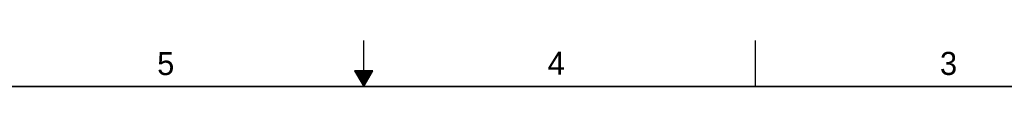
# Model space of a CAD drawing. Header units: inches. Extents: x 0 to 34, y 0 to 22.
# Tile 37 of 42: x 13.3 to 24, y 21.5 to 22. Entities that reach past the tile are written whole.
import ezdxf

# ---------------------------------------------------------------- set-up
doc = ezdxf.new("R2010")
doc.units = ezdxf.units.IN
doc.header["$LTSCALE"] = 1.87
doc.header["$MEASUREMENT"] = 0
doc.layers.get('0').update_dxf_attribs({"linetype": 'CONTINUOUS'})
doc.styles.add('TEXTSTYLE_2', font='txt')

msp = doc.modelspace()

# ---------------------------------------------------------------- linework, layer by layer
at = {"color": 2, "linetype": 'CONTINUOUS'}
for p, q in [((17, 21.5), (17, 22)), ((21.25, 22), (21.25, 21.5)), ((16.902, 21.67), (17, 21.5)), ((17.098, 21.67), (16.902, 21.67)), ((16.908, 21.66), (17.092, 21.66)), ((16.913, 21.65), (17.087, 21.65)), ((16.919, 21.64), (17.081, 21.64)), ((16.925, 21.63), (17.075, 21.63)), ((16.931, 21.62), (17.069, 21.62)), ((16.937, 21.61), (17.064, 21.61)), ((16.942, 21.6), (17.058, 21.6)), ((17, 21.5), (17.098, 21.67)), ((16.948, 21.59), (17.052, 21.59)), ((16.954, 21.58), (17.046, 21.58)), ((16.96, 21.57), (17.04, 21.57)), ((16.965, 21.56), (17.035, 21.56)), ((16.971, 21.55), (17.029, 21.55)), ((16.977, 21.54), (17.023, 21.54)), ((16.983, 21.53), (17.017, 21.53)), ((16.988, 21.52), (17.012, 21.52)), ((16.994, 21.51), (17.006, 21.51))]:
    msp.add_line(p, q, dxfattribs=at)
at = {"color": 7, "linetype": 'CONTINUOUS', "const_width": 0.02}
msp.add_lwpolyline([(33.5, 21.5), (0.5, 21.5)], dxfattribs=at)

# ---------------------------------------------------------------- texts
at = {"color": 2, "linetype": 'CONTINUOUS', "char_height": 0.25, "width": 0.25, "attachment_point": 1, "line_spacing_factor": 0.9, "style": 'TEXTSTYLE_2'}
for s, insert in [('5', (14.758, 21.875)), ('4', (18.998, 21.878)), ('3', (23.257, 21.876))]:
    msp.add_mtext(s, dxfattribs=dict(at, insert=insert))

doc.saveas('drawing.dxf')
